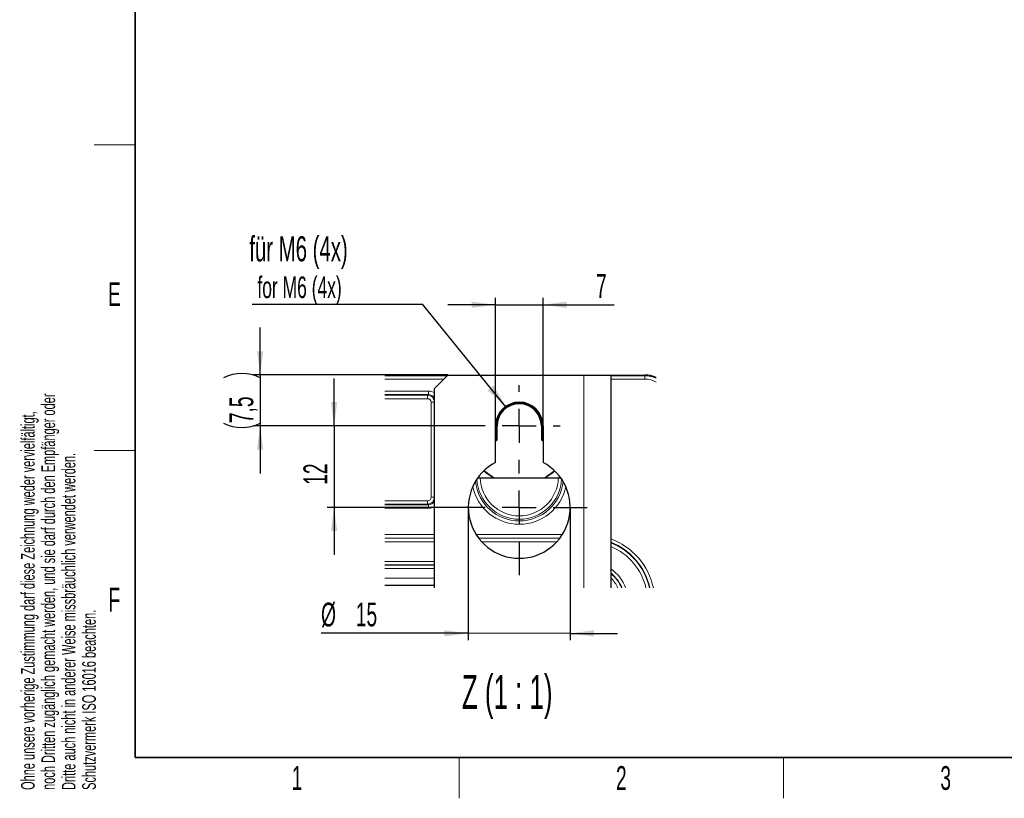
# Model space of a CAD drawing. Header units: millimetres. Extents: x 5 to 418, y 2 to 292.
# Tile 1 of 51: x 9 to 154, y 6 to 121. Entities that reach past the tile are written whole.
import ezdxf

# ---------------------------------------------------------------- set-up
doc = ezdxf.new("R2010")
doc.units = ezdxf.units.MM
doc.layers.add('SLD-0', color=7, linetype='Continuous')
doc.styles.add('SLDTEXTSTYLE0', font='TXT', dxfattribs={"width": 0.605})
doc.styles.add('SLDTEXTSTYLE2', font='TXT', dxfattribs={"width": 0.57})
doc.dimstyles.new('SLDDIMSTYLE3', dxfattribs={"dimtxt": 3.5, "dimasz": 3.5, "dimexe": 0, "dimexo": 0.0625, "dimgap": 0.875, "dimtad": 1, "dimrnd": 1e-09, "dimzin": 12, "dimdsep": 46, "dimtxsty": 'SLDTEXTSTYLE0', "dimsah": 1, "dimcen": 0.09, "dimadec": 0, "dimazin": 3, "dimtfac": 1, "dimtmove": 0, "dimatfit": 0, "dimfxl": 1, "dimfrac": 2, "dimtolj": 1, "dimtzin": 12, "dimarcsym": 0})
doc.dimstyles.new('SLDDIMSTYLE4', dxfattribs={"dimtxt": 0.18, "dimasz": 3.5, "dimexe": 0, "dimexo": 0.0625, "dimgap": 0, "dimtad": 0, "dimtih": 1, "dimtoh": 1, "dimdec": 0, "dimrnd": 1e-09, "dimzin": 0, "dimdsep": 46, "dimtxsty": 'Standard', "dimsah": 1, "dimcen": 0.09, "dimadec": 0, "dimazin": 0, "dimtfac": 3.5, "dimtdec": 0, "dimtofl": 0, "dimtmove": 0, "dimatfit": 3, "dimfxl": 1, "dimfrac": 2, "dimtolj": 1, "dimtzin": 0, "dimarcsym": 0})

# ---------------------------------------------------------------- blocks, each defined once
blk = doc.blocks.new('_D_9')
at = {"layer": 'SLD-0', "color": 7}
for p, q in [((79.07, 78.69), (72.07, 78.69)), ((79.07, 60.85), (79.07, 79.69)), ((79.07, 78.69), (86.07, 78.69)), ((86.07, 60.85), (86.07, 79.69)), ((86.07, 78.69), (96.54, 78.69))]:
    blk.add_line(p, q, dxfattribs=at)
for points in [[(79.07, 78.69), (75.57, 79.15), (75.57, 78.23)], [(86.07, 78.69), (89.57, 78.23), (89.57, 79.15)]]:
    blk.add_solid(points, dxfattribs=at)
at = {"layer": 'SLD-0', "color": 7, "insert": (93.87, 83.21), "char_height": 3.5, "attachment_point": 1, "style": 'SLDTEXTSTYLE0'}
blk.add_mtext('7', dxfattribs=at)
blk = doc.blocks.new('_D_10')
at = {"layer": 'SLD-0', "color": 7}
for p, q in [((44.43, 68.35), (44.43, 75.35)), ((72.07, 68.35), (43.43, 68.35)), ((44.43, 68.35), (44.43, 60.85)), ((76.57, 60.85), (43.43, 60.85)), ((44.43, 60.85), (44.43, 53.85))]:
    blk.add_line(p, q, dxfattribs=at)
for centre, start, end in [((41.74, 62.57), 63.4349, 116.5651), ((41.74, 66.62), 243.4349, 296.5651)]:
    blk.add_arc(centre, 6.01, start, end, dxfattribs=at)
for points in [[(44.43, 68.35), (44.89, 71.85), (43.97, 71.85)], [(44.43, 60.85), (43.97, 57.35), (44.89, 57.35)]]:
    blk.add_solid(points, dxfattribs=at)
at = {"layer": 'SLD-0', "color": 7, "insert": (39.91, 61.25), "char_height": 3.5, "attachment_point": 1, "rotation": 90, "style": 'SLDTEXTSTYLE0'}
blk.add_mtext('7,5', dxfattribs=at)
blk = doc.blocks.new('_D_11')
at = {"layer": 'SLD-0', "color": 7}
for p, q in [((55.31, 60.85), (55.31, 67.85)), ((76.57, 60.85), (54.31, 60.85)), ((55.31, 60.85), (55.31, 48.85)), ((72.57, 48.85), (54.31, 48.85)), ((55.31, 48.85), (55.31, 41.85))]:
    blk.add_line(p, q, dxfattribs=at)
for points in [[(55.31, 60.85), (55.77, 64.35), (54.85, 64.35)], [(55.31, 48.85), (54.85, 45.35), (55.77, 45.35)]]:
    blk.add_solid(points, dxfattribs=at)
at = {"layer": 'SLD-0', "color": 7, "insert": (50.8, 52.17), "char_height": 3.5, "attachment_point": 1, "rotation": 90, "style": 'SLDTEXTSTYLE0'}
blk.add_mtext('12', dxfattribs=at)
blk = doc.blocks.new('_D_12')
at = {"layer": 'SLD-0', "color": 7}
for p, q in [((75.07, 48.85), (75.06, 29.3)), ((90.07, 48.84), (90.06, 29.29)), ((75.06, 30.3), (53.39, 30.31)), ((90.06, 30.29), (75.06, 30.3)), ((90.06, 30.29), (97.06, 30.29))]:
    blk.add_line(p, q, dxfattribs=at)
for points in [[(75.06, 30.3), (71.56, 30.76), (71.56, 29.84)], [(90.06, 30.29), (93.56, 29.83), (93.56, 30.75)]]:
    blk.add_solid(points, dxfattribs=at)
at = {"layer": 'SLD-0', "color": 7, "char_height": 3.5, "attachment_point": 1, "rotation": 359.9712, "style": 'SLDTEXTSTYLE0'}
for s, insert in [('%%c', (53.39, 34.82)), ('15', (58.5, 34.83))]:
    blk.add_mtext(s, dxfattribs=dict(at, insert=insert))
blk = doc.blocks.new('SW_NOTE_0')
at = {"layer": 'SLD-0', "color": 0}
blk.add_line((-25.08, 0), (0, 0), dxfattribs=at)
at = {"layer": 'SLD-0', "color": 0, "attachment_point": 1, "style": 'SLDTEXTSTYLE0'}
for s, insert, char_height in [('für M6 (4x)', (-25.48, 9.99), 3.7042), ('for M6 (4x)', (-24.29, 4.06), 3.175)]:
    blk.add_mtext(s, dxfattribs=dict(at, insert=insert, char_height=char_height))
blk = doc.blocks.new('SW_CENTERMARKSYMBOL_6')
at = {"layer": 'SLD-0', "color": 0}
for p, q in [((0, 5), (0, 6)), ((0, 0), (0, 2.5)), ((-5, 0), (-6, 0)), ((0, 0), (-2.5, 0)), ((0, 0), (0, -2.5)), ((0, 0), (2.5, 0)), ((5, 0), (6, 0)), ((0, -7), (0, -5)), ((0, -12), (0, -9.5)), ((-5, -12), (-10, -12)), ((0, -12), (-2.5, -12)), ((0, -12), (0, -14.5)), ((0, -12), (2.5, -12)), ((5, -12), (10, -12)), ((0, -17), (0, -22))]:
    blk.add_line(p, q, dxfattribs=at)

msp = doc.modelspace()

# ---------------------------------------------------------------- linework, layer by layer
at = {"color": 7, "linetype": 'Continuous', "lineweight": 25}
for p, q in [((62.7885, 68.3452), (72.0739, 68.3452)), ((72.0739, 68.3452), (70.0739, 66.3452)), ((72.0739, 68.3452), (92.0739, 68.3452)), ((92.0739, 68.3452), (96.0739, 68.3452)), ((96.0739, 68.3452), (101.0739, 68.3452)), ((96.0739, 68.3452), (96.0739, 36.9871)), ((70.0739, 36.9871), (70.0739, 66.3452)), ((79.0739, 55.4784), (79.0739, 60.8452)), ((79.2103, 60.8452), (79.2103, 58.8972)), ((79.3239, 58.8328), (79.3239, 60.8452)), ((85.8239, 60.8452), (85.8239, 58.8328)), ((85.9375, 58.8972), (85.9375, 60.8452)), ((86.0739, 60.8452), (86.0739, 55.4784)), ((79.0739, 58.656), (79.3065, 58.8021)), ((79.2103, 58.8972), (79.3239, 58.8328)), ((79.3065, 58.8021), (79.3239, 58.8328)), ((85.8239, 58.8328), (85.9375, 58.8972)), ((85.8239, 58.8328), (85.8414, 58.8021)), ((85.8414, 58.8021), (86.0739, 58.656)), ((76.8284, 53.223), (88.3195, 53.223))]:
    msp.add_line(p, q, dxfattribs=at)
at = {"color": 7, "linetype": 'Continuous', "lineweight": 18}
for p, q in [((62.7885, 68.2316), (71.9603, 68.2316)), ((92.0739, 36.9871), (92.0739, 68.3452)), ((96.0739, 68.2316), (101.0739, 68.2316)), ((101.0739, 68.2316), (101.0739, 68.3452)), ((101.0739, 68.2316), (101.0739, 67.7317)), ((71.4604, 67.7317), (62.7885, 67.7317)), ((101.0739, 67.7317), (96.0739, 67.7317)), ((62.7885, 65.9762), (69.2052, 65.9762)), ((69.2052, 65.4762), (62.7885, 65.4762)), ((62.7885, 65.3538), (69.0827, 65.3538)), ((69.0827, 65.3538), (69.2052, 65.4762)), ((69.0827, 64.8539), (69.0827, 65.3538)), ((69.2052, 65.4762), (69.2052, 65.9762)), ((69.0827, 64.8539), (62.7885, 64.8539)), ((70.0739, 64.3539), (69.5826, 64.3539)), ((69.5826, 50.3365), (69.5826, 64.3539)), ((79.0739, 60.8452), (79.2103, 60.8452)), ((79.2103, 60.8452), (79.3239, 60.8452)), ((85.9375, 60.8452), (85.8239, 60.8452)), ((86.0739, 60.8452), (85.9375, 60.8452)), ((79.2103, 58.8972), (79.0739, 58.8122)), ((86.0739, 58.8122), (85.9375, 58.8972)), ((62.7885, 49.8366), (69.0827, 49.8366)), ((69.0827, 49.3366), (62.7885, 49.3366)), ((69.0827, 49.3366), (69.0827, 49.8366)), ((69.2052, 49.2141), (69.0827, 49.3366)), ((70.0739, 50.3365), (69.5826, 50.3365)), ((62.7885, 49.2141), (69.2052, 49.2141)), ((69.2052, 48.7142), (62.7885, 48.7142)), ((69.2052, 48.7142), (69.2052, 49.2141)), ((70.0739, 44.8365), (62.7885, 44.8365)), ((70.0739, 44.3366), (62.7885, 44.3366)), ((70.0739, 44.2927), (62.7885, 44.2927)), ((70.0739, 43.7928), (62.7885, 43.7928)), ((88.9128, 44.8365), (76.2351, 44.8365)), ((88.5675, 44.3366), (76.5804, 44.3366)), ((88.5342, 44.2927), (76.6137, 44.2927)), ((88.1168, 43.7928), (77.0311, 43.7928)), ((70.0739, 40.8976), (62.7885, 40.8976)), ((70.0739, 40.3977), (62.7885, 40.3977)), ((70.0739, 40.3538), (62.7885, 40.3538)), ((70.0739, 39.8538), (62.7885, 39.8538)), ((62.7885, 38.4152), (70.0739, 38.4152)), ((70.0739, 37.4153), (62.7885, 37.4153)), ((62.7885, 37.3538), (70.0739, 37.3538))]:
    msp.add_line(p, q, dxfattribs=at)
at = {"color": 7, "linetype": 'Continuous', "lineweight": 25, "flags": 128}
for points in [[(78.777, 53.223), (78.5652, 53.3411), (77.3368, 54.2138)], [(77.3493, 54.226), (77.586, 54.0297), (78.814, 53.223)], [(86.3339, 53.223), (87.5619, 54.0297), (87.7985, 54.226)], [(87.8111, 54.2138), (86.5827, 53.3411), (86.3709, 53.223)]]:
    msp.add_lwpolyline(points, dxfattribs=at)
at = {"color": 7, "linetype": 'Continuous', "lineweight": 25}
for centre, radius, start, end in [((101.0931, 64.5398), 3.8054, 64.922483, 90.288458), ((82.5739, 60.8452), 3.5, 0.00015, 179.99985), ((82.5739, 60.8452), 3.3636, 0.000163, 179.999837), ((82.5739, 60.8452), 3.25, 0.0001, 179.9999), ((82.5739, 48.8452), 7.5, 117.818146, 62.181854), ((92.627, 34.926), 9.3967, 12.670484, 68.480398), ((92.6035, 34.8721), 5.513, 22.559936, 50.98673)]:
    msp.add_arc(centre, radius, start, end, dxfattribs=at)
at = {"color": 7, "linetype": 'Continuous', "lineweight": 18}
for centre, radius, start, end in [((101.0966, 64.5759), 3.6558, 63.881355, 90.355347), ((101.1688, 64.8224), 2.9108, 58.123219, 91.86852), ((69.0825, 64.3538), 1, 0.009082, 89.991558), ((69.2054, 64.477), 1.4992, 54.595806, 90.009297), ((69.2055, 64.4768), 0.9994, 29.666509, 90.020378), ((69.0827, 64.3539), 0.4999, 359.996782, 90.001937), ((82.5739, 53.3452), 6.4914, 186.031244, 353.968756), ((82.5739, 53.3452), 6.2467, 183.081023, 356.918977), ((82.5739, 53.3452), 5.7468, 181.218443, 358.781557), ((82.5739, 53.3452), 6.9914, 191.810975, 348.189025), ((69.0825, 50.3366), 1, 270.008442, 359.990918), ((69.0827, 50.3364), 0.4998, 269.991267, 0.006598), ((69.2055, 50.2136), 0.9995, 269.981404, 330.331708), ((69.205, 50.2145), 1.5003, 270.00462, 305.390277), ((92.6096, 34.9005), 9.927, 12.133741, 69.575027), ((92.6287, 34.9283), 9.3501, 12.720728, 68.378392), ((92.7001, 34.9975), 8.7583, 13.130963, 67.342608), ((92.7328, 34.9998), 5.8346, 19.914621, 55.065671), ((92.6325, 34.8982), 5.4304, 22.622982, 50.673731), ((93.0633, 35.2516), 4.3765, 23.363715, 46.53478)]:
    msp.add_arc(centre, radius, start, end, dxfattribs=at)
at = {"color": 7, "linetype": 'Continuous', "lineweight": 25}
for points, knots in [([(79.2103, 58.8972), (79.2017, 58.902), (79.1708, 58.9194), (79.1254, 58.9449), (79.0884, 58.9654), (79.0739, 58.9734)], [0, 0, 0, 0, 0.18926398, 0.68174996, 1, 1, 1, 1]), ([(85.9375, 58.8972), (85.9382, 58.8976), (85.9432, 58.9004), (85.9518, 58.9052), (85.9641, 58.9121), (85.9832, 58.9229), (86.0056, 58.9354), (86.0313, 58.9498), (86.0526, 58.9617), (86.0671, 58.9697), (86.0739, 58.9735)], [0, 0, 0, 0, 0.01523932, 0.10967712, 0.18920812, 0.28479899, 0.53161975, 0.68162366, 0.85035791, 1, 1, 1, 1]), ([(76.5649, 53.2243), (76.5669, 53.2243), (76.621, 53.2235), (76.7088, 53.2232), (76.7947, 53.2231), (76.8284, 53.223)], [0, 0, 0, 0, 0.02236642, 0.61619487, 1, 1, 1, 1]), ([(88.3195, 53.223), (88.3747, 53.223), (88.4599, 53.2231), (88.5452, 53.224), (88.5752, 53.2244)], [0, 0, 0, 0, 0.64745897, 1, 1, 1, 1])]:
    msp.add_open_spline(points, degree=3, knots=knots, dxfattribs=at)
at = {"layer": 'SLD-0', "lineweight": 35}
for p, q in [((26, 282.5), (26, 12)), ((26, 12), (408, 12))]:
    msp.add_line(p, q, dxfattribs=at)
at = {"layer": 'SLD-0', "lineweight": 18}
for p, q in [((20, 102.25), (26, 102.25)), ((20, 57.25), (26, 57.25)), ((73.75, 6), (73.75, 12)), ((121.5, 6), (121.5, 12))]:
    msp.add_line(p, q, dxfattribs=at)

# ---------------------------------------------------------------- block references
at = {"layer": 'SLD-0', "color": 7}
for name, p in [('SW_NOTE_0', (68.3099, 78.794)), ('SW_CENTERMARKSYMBOL_6', (82.5739, 60.8452))]:
    msp.add_blockref(name, p, dxfattribs=at)

# ---------------------------------------------------------------- texts
at = {"layer": 'SLD-0', "char_height": 2, "attachment_point": 1, "rotation": 90, "style": 'SLDTEXTSTYLE0'}
for s, insert in [('noch Dritten zugänglich gemacht werden, und sie darf durch den Empfänger oder', (12.2299, 7.2381)), ('Ohne unsere vorherige Zustimmung darf diese Zeichnung weder vervielfältigt,', (9.2299, 7.2381)), ('Dritte auch nicht in anderer Weise missbräuchlich verwendet werden.', (15.2299, 7.2381)), ('Schutzvermerk ISO 16016 beachten.', (18.2299, 7.2381))]:
    msp.add_mtext(s, dxfattribs=dict(at, insert=insert))
at = {"layer": 'SLD-0', "attachment_point": 2}
for s, insert, char_height, style in [('E', (22.9816, 82.0011), 3.5, 'SLDTEXTSTYLE0'), ('F', (22.9536, 37.0011), 3.5, 'SLDTEXTSTYLE0'), ('Z (1 : 1)', (80.8024, 24.1681), 5, 'SLDTEXTSTYLE2'), ('1', (49.8527, 10.743), 3.5, 'SLDTEXTSTYLE0'), ('2', (97.6027, 10.743), 3.5, 'SLDTEXTSTYLE0'), ('3', (145.3527, 10.743), 3.5, 'SLDTEXTSTYLE0')]:
    msp.add_mtext(s, dxfattribs=dict(at, insert=insert, char_height=char_height, style=style))

# ---------------------------------------------------------------- dimensions: what is measured, and where the dimension line sits
at = {"layer": 'SLD-0', "color": 7}
dim = msp.add_linear_dim(base=(86.0739, 78.6936), p1=(79.0739, 60.8452), p2=(86.0739, 60.8452), dimstyle='SLDDIMSTYLE3', dxfattribs=at)
dim.commit()
dim.dimension.update_dxf_attribs({"geometry": '_D_9', "text_midpoint": (95.2019, 78.6936), "dimtype": 160})
for base, p1, p2, angle, text, picture, middle in [((44.4255, 60.8452), (72.0739, 68.3452), (76.5739, 60.8452), 90, '(<>)', '_D_10', (44.4255, 64.5952)), ((75.0646, 30.2968), (90.0739, 48.8414), (75.0739, 48.849), 359.971158, '%%c<>', '_D_12', (58.6158, 30.3051))]:
    dim = msp.add_linear_dim(base=base, p1=p1, p2=p2, angle=angle, text=text, dimstyle='SLDDIMSTYLE3', dxfattribs=at)
    dim.commit()
    dim.dimension.update_dxf_attribs({"geometry": picture, "text_midpoint": middle, "dimtype": 160})
dim = msp.add_linear_dim(base=(55.3127, 48.8452), p1=(76.5739, 60.8452), p2=(72.5739, 48.8452), angle=90, dimstyle='SLDDIMSTYLE3', dxfattribs=at)
dim.commit()
dim.dimension.update_dxf_attribs({"geometry": '_D_11', "text_midpoint": (55.3127, 54.8452), "dimtype": 160})

# ---------------------------------------------------------------- leaders
msp.add_leader([(80.5664, 63.7122), (68.3099, 78.794)], dimstyle='SLDDIMSTYLE4', dxfattribs=at)

doc.saveas('drawing.dxf')
